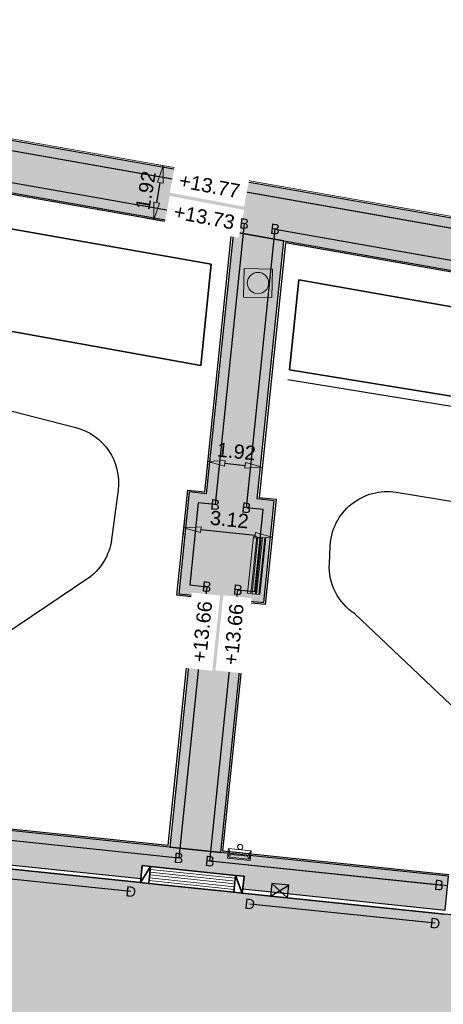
# Model space of a CAD drawing. Header units: metres. Extents: x 131295 to 132236, y 397710 to 398702.
# Tile 5 of 127: x 131365 to 131380, y 397790 to 397825. Entities that reach past the tile are written whole.
import ezdxf
from ezdxf.enums import TextEntityAlignment as Align

# ---------------------------------------------------------------- set-up
doc = ezdxf.new("R2010")
doc.units = ezdxf.units.M
doc.linetypes.add('AL-MATERIAALS', pattern=[2, 1, -1])
doc.layers.get('Defpoints').update_dxf_attribs({"color": 128})
for name, color, linetype, lineweight in [('N-IE-afvalbak', 190, 'Continuous', 18), ('N-IE-te stellen putdeksel', 190, 'Continuous', 18), ('N-IE-zitelement', 190, 'Continuous', 18), ('N-KO-inritband 600x300x200 mm', 110, 'Continuous', 35), ('N-KO-inritband streklagen', 8, 'Continuous', 5), ('N-KO-opsluitband 60x200mm', 2, 'Continuous', 25), ('N-KO-opsluitband achterkant', 8, 'Continuous', 5), ('N-KO-tekst banden', 1, 'Continuous', 18), ('N-KO-trottoirband 130-150x250mm', 3, 'Continuous', 35), ('N-KO-trottoirband achterkant', 8, 'Continuous', 5), ('N-RI-trottoirkolk', 7, 'Continuous', 25), ("N-VH-arcering 'MAT' grijs 254", 254, 'Continuous', 18), ('X-AL-maatvoering', 1, 'Continuous', 18), ('X-AL-materiaalscheiding', 1, 'AL-MATERIAALS', 18), ('X-AL-planhoogte', 190, 'Continuous', 25)]:
    doc.layers.add(name, color=color, linetype=linetype, lineweight=lineweight)
doc.layers.add("N-VH-arcering 'MAT' kleur 1 (heiderood)", color=7, linetype='Continuous', lineweight=18, true_color=0xd98c8c)
for name, color, linetype, plot in [('X-AL-contourlijnen', 30, 'Continuous', False), ('X-AL-hulplijn bandenlijnnummers', 30, 'Continuous', False), ('X-AL-hulplijn hoogtetekst', 190, 'Continuous', False)]:
    doc.layers.add(name, color=color, linetype=linetype, plot=plot)
doc.styles.add('CS Annotative', font='arial.ttf')
doc.dimstyles.new('CS Annotative', dxfattribs={"dimtxt": 2.5, "dimasz": 3, "dimexe": 0.18, "dimexo": 0.0625, "dimgap": 1, "dimtad": 1, "dimzin": 0, "dimdsep": 46, "dimtxsty": 'CS Annotative', "dimblk": 'CS Dimensionpijl', "dimcen": 0, "dimse1": 1, "dimse2": 1, "dimclrd": 256, "dimclre": 256, "dimclrt": 2, "dimadec": 0, "dimazin": 0, "dimtm": 1e-09, "dimtfac": 1, "dimtofl": 0, "dimtmove": 1, "dimatfit": 3, "dimfxl": 1, "dimtfillclr": 256, "dimtolj": 1, "dimtzin": 0, "dimarcsym": 0})

# ---------------------------------------------------------------- blocks, each defined once
blk = doc.blocks.new('*U113')
for p, q in [((-1.49, 0.18), (1.76, 2.05)), ((-1.22, 2.41), (1.49, -0.18))]:
    blk.add_line(p, q)
blk.add_lwpolyline([(-1.49, 0.18), (1.49, -0.18), (1.76, 2.05), (-1.22, 2.41)], close=True)
blk = doc.blocks.new('CS Afvalbak')
at = {"linetype": 'Continuous'}
for p, q in [((0.4, -0.091), (-0.4, -0.091)), ((-0.34, -0.195), (-0.4, -0.091)), ((-0.34, -0.252), (-0.4, -0.441)), ((0.34, -0.195), (-0.34, -0.195)), ((-0.34, -0.252), (-0.34, -0.195)), ((0.34, -0.252), (-0.34, -0.252)), ((-0.302, -0.297), (-0.333, -0.397)), ((0.302, -0.297), (-0.302, -0.297)), ((0.302, -0.297), (0.333, -0.397)), ((0.34, -0.195), (0.4, -0.091)), ((0.34, -0.252), (0.34, -0.195)), ((0.34, -0.252), (0.4, -0.441)), ((0.4, -0.441), (-0.4, -0.441)), ((0.333, -0.397), (-0.333, -0.397))]:
    blk.add_line(p, q, dxfattribs=at)
for p, q in [((-0.4, -0.091), (-0.4, -0.441)), ((0.4, -0.091), (0.4, -0.441))]:
    blk.add_line(p, q)
blk.add_circle((0, 0), 0.0908, dxfattribs=at)
blk = doc.blocks.new('CS Zitelement')
blk.add_line((-1, -0.182, 0.013), (1, -0.182, 0.013))
at = {"flags": 128}
for points, elevation in [([(-1, 0.1), (-1, 0.219), (1, 0.219), (1, 0.1)], 0.013), ([(-1, -0.219), (-1, -0.1), (1, -0.1), (1, -0.219)], -0.013)]:
    blk.add_lwpolyline(points, close=True, dxfattribs=dict(at, elevation=elevation))
blk.add_lwpolyline([(-1, -0.06), (-1, 0.06), (1, 0.06), (1, -0.06)], close=True, dxfattribs=at)
blk = doc.blocks.new('CS Dimensionpijl')
h = blk.add_hatch(color=256)
h.dxf.hatch_style = 1
h.paths.add_polyline_path([(-1, -0.167), (0, 0), (-1, 0.167)])
at = {"flags": 128}
blk.add_lwpolyline([(0, 0.5), (0, -0.5)], dxfattribs=at)
blk.add_lwpolyline([(-1, -0.167), (0, 0), (-1, 0.167)], close=True, dxfattribs=at)
blk = doc.blocks.new('*D540')
at = {"layer": 'Defpoints', "color": 0, "transparency": 16777216}
for p in [(131369.82, 397819.732), (131369.986, 397819.702), (131369.487, 397817.841)]:
    blk.add_point(p, dxfattribs=at)
at = {"layer": 'X-AL-maatvoering', "lineweight": -2, "transparency": 16777216}
blk.add_line((131369.757, 397818.402), (131369.882, 397819.111), dxfattribs=at)
at = {"layer": 'X-AL-maatvoering', "lineweight": -2, "transparency": 16777216, "xscale": 0.6000000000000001, "yscale": 0.6000000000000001, "zscale": 0.6000000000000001}
for p, rotation in [((131369.986, 397819.702), 79.99305289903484), ((131369.653, 397817.812), 259.9930528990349)]:
    blk.add_blockref('CS Dimensionpijl', p, dxfattribs=dict(at, rotation=rotation))
at = {"layer": 'X-AL-maatvoering', "color": 2, "transparency": 16777216, "insert": (131369.371, 397818.836), "char_height": 0.5, "attachment_point": 5, "rotation": 79.9931, "style": 'CS Annotative'}
blk.add_mtext('\\A1;1.92', dxfattribs=at)
blk = doc.blocks.new('*D541')
at = {"layer": 'Defpoints', "color": 0, "transparency": 16777216}
for p in [(131371.562, 397809.38), (131373.464, 397809.106), (131373.472, 397809.183)]:
    blk.add_point(p, dxfattribs=at)
at = {"layer": 'X-AL-maatvoering', "lineweight": -2, "transparency": 16777216}
blk.add_line((131372.151, 397809.242), (131372.867, 397809.168), dxfattribs=at)
at = {"layer": 'X-AL-maatvoering', "lineweight": -2, "transparency": 16777216, "xscale": 0.6000000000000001, "yscale": 0.6000000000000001, "zscale": 0.6000000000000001}
for p, rotation in [((131371.554, 397809.303), 174.1057929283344), ((131373.464, 397809.106), 354.1057929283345)]:
    blk.add_blockref('CS Dimensionpijl', p, dxfattribs=dict(at, rotation=rotation))
at = {"layer": 'X-AL-maatvoering', "color": 2, "transparency": 16777216, "insert": (131372.556, 397809.658), "char_height": 0.5, "attachment_point": 5, "rotation": 354.1058, "style": 'CS Annotative'}
blk.add_mtext('\\A1;1.92', dxfattribs=at)
blk = doc.blocks.new('*D568')
at = {"layer": 'Defpoints', "color": 0, "transparency": 16777216}
for p in [(131370.848, 397808.302), (131373.951, 397807.981), (131373.814, 397806.651)]:
    blk.add_point(p, dxfattribs=at)
at = {"layer": 'X-AL-maatvoering', "lineweight": -2, "transparency": 16777216}
blk.add_line((131371.307, 397806.91), (131373.217, 397806.713), dxfattribs=at)
at = {"layer": 'X-AL-maatvoering', "lineweight": -2, "transparency": 16777216, "xscale": 0.6000000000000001, "yscale": 0.6000000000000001, "zscale": 0.6000000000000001}
for p, rotation in [((131370.711, 397806.972), 174.1057929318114), ((131373.814, 397806.651), 354.1057929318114)]:
    blk.add_blockref('CS Dimensionpijl', p, dxfattribs=dict(at, rotation=rotation))
at = {"layer": 'X-AL-maatvoering', "color": 2, "transparency": 16777216, "insert": (131372.309, 397807.265), "char_height": 0.5, "attachment_point": 5, "rotation": 354.1058, "style": 'CS Annotative'}
blk.add_mtext('\\A1;3.12', dxfattribs=at)
blk = doc.blocks.new('CS te stellen put(deksel)')
at = {"flags": 128}
blk.add_lwpolyline([(-0.5, -0.5), (0.5, -0.5), (0.5, 0.5), (-0.5, 0.5), (-0.5, -0.5)], close=True, dxfattribs=at)
blk.add_circle((0, 0), 0.375)

msp = doc.modelspace()

# ---------------------------------------------------------------- hatches: boundary and pattern name
at = {"layer": "N-VH-arcering 'MAT' grijs 254"}
h = msp.add_hatch(color=256, dxfattribs=at)
h.dxf.hatch_style = 1
edge = h.paths.add_edge_path()
edge.add_line((131352.621, 397822.705), (131341.656, 397824.777))
edge.add_line((131341.656, 397824.777), (131341.877, 397821.783))
edge.add_arc((131342.873, 397821.698), 1, 79.3005, 175.1056, ccw=False)
edge.add_line((131343.059, 397822.68), (131352.298, 397820.935))
edge.add_line((131352.298, 397820.935), (131372.448, 397817.379))
edge.add_line((131372.448, 397817.379), (131374.226, 397817.066))
edge.add_line((131374.226, 397817.066), (131404.567, 397811.712))
edge.add_line((131404.567, 397811.712), (131404.88, 397813.484))
edge.add_line((131404.88, 397813.484), (131352.621, 397822.705))
h = msp.add_hatch(color=256, dxfattribs=at)
h.dxf.hatch_style = 1
h.paths.add_polyline_path([(131372.919, 397804.409), (131373.516, 397804.347), (131373.885, 397807.928), (131373.289, 397807.99), (131374.226, 397817.066), (131372.448, 397817.379), (131371.498, 397808.174), (131370.901, 397808.236), (131370.532, 397804.655), (131371.128, 397804.593), (131370.216, 397795.753), (131372.006, 397795.567)])
h = msp.add_hatch(color=256, dxfattribs=at)
h.dxf.hatch_style = 1
h.paths.add_polyline_path([(131372.006, 397795.567), (131370.216, 397795.753), (131362.225, 397796.585), (131362.101, 397795.391), (131369.197, 397794.652), (131369.244, 397795.1), (131369.542, 397795.069), (131372.526, 397794.758), (131372.825, 397794.727), (131372.778, 397794.28), (131379.884, 397793.54), (131380.008, 397794.734)])
at = {"layer": "N-VH-arcering 'MAT' kleur 1 (heiderood)"}
h = msp.add_hatch(color=256, dxfattribs=at)
h.dxf.hatch_style = 1
h.paths.add_polyline_path([(131411.487, 397790.05), (131410.765, 397790.141), (131410.468, 397790.178), (131405.879, 397790.683), (131405.581, 397790.714), (131398.07, 397791.496), (131379.868, 397793.391), (131372.763, 397794.13), (131372.464, 397794.162), (131369.48, 397794.472), (131369.181, 397794.503), (131362.085, 397795.242), (131346.37, 397796.878), (131340.568, 397797.482), (131340.05, 397792.509), (131364.688, 397789.944), (131364.986, 397789.913), (131370.954, 397789.292), (131371.252, 397789.261), (131392.75, 397787.023), (131393.048, 397786.992), (131399.016, 397786.371), (131399.314, 397786.34), (131408.636, 397785.369), (131421.032, 397783.81), (131421.33, 397783.773), (131427.283, 397783.024), (131427.581, 397782.987), (131453.176, 397779.768), (131453.8, 397784.728), (131451.274, 397785.046)])

# ---------------------------------------------------------------- linework, layer by layer
at = {"layer": 'N-KO-inritband 600x300x200 mm', "ltscale": 0.8}
for points in [[(131369.542, 397795.069), (131369.48, 397794.472), (131369.181, 397794.503), (131369.244, 397795.1)], [(131372.825, 397794.727), (131372.763, 397794.13), (131372.464, 397794.162), (131372.526, 397794.758)]]:
    msp.add_lwpolyline(points, close=True, dxfattribs=at)
at = {"layer": 'N-KO-inritband 600x300x200 mm', "flags": 128}
for points in [[(131369.542, 397795.069), (131369.181, 397794.503)], [(131372.526, 397794.758), (131369.542, 397795.069)], [(131372.763, 397794.13), (131372.526, 397794.758)], [(131369.48, 397794.472), (131372.464, 397794.162)]]:
    msp.add_lwpolyline(points, dxfattribs=at)
at = {"layer": 'N-KO-inritband streklagen', "flags": 128}
for points in [[(131372.485, 397794.36), (131369.501, 397794.671)], [(131372.495, 397794.46), (131369.511, 397794.771)], [(131372.506, 397794.559), (131369.521, 397794.87)], [(131372.516, 397794.659), (131369.532, 397794.969)], [(131372.475, 397794.261), (131369.49, 397794.572)]]:
    msp.add_lwpolyline(points, dxfattribs=at)
at = {"layer": 'N-KO-opsluitband 60x200mm', "flags": 128}
for points in [[(131404.88, 397813.484), (131352.621, 397822.705), (131341.656, 397824.777)], [(131380.008, 397794.734), (131372.006, 397795.567), (131372.919, 397804.409), (131373.516, 397804.347), (131373.885, 397807.928), (131373.289, 397807.99), (131374.226, 397817.066), (131407.544, 397811.186)]]:
    msp.add_lwpolyline(points, dxfattribs=at)
msp.add_lwpolyline([(131346.572, 397798.817), (131340.404, 397799.459, -0.407908), (131337.724, 397802.689), (131338.794, 397815.675, -0.199765), (131339.146, 397816.358), (131340.638, 397817.614, 0.198912), (131341.694, 397819.653), (131341.877, 397821.783, -0.44421), (131343.059, 397822.68), (131352.298, 397820.935), (131372.448, 397817.379), (131371.498, 397808.174), (131370.901, 397808.236), (131370.532, 397804.655), (131371.128, 397804.593), (131370.216, 397795.753), (131362.225, 397796.585)], format="xyb", dxfattribs=at)
at = {"layer": 'N-KO-opsluitband achterkant', "flags": 128}
for points in [[(131404.89, 397813.543), (131352.632, 397822.765), (131341.666, 397824.836), (131341.656, 397824.777)], [(131380.014, 397794.793), (131372.072, 397795.62), (131372.972, 397804.343), (131373.569, 397804.281), (131373.951, 397807.981), (131373.354, 397808.043), (131374.279, 397816.995), (131407.534, 397811.127)]]:
    msp.add_lwpolyline(points, dxfattribs=at)
msp.add_lwpolyline([(131346.578, 397798.877), (131340.41, 397799.519, -0.407908), (131337.784, 397802.684), (131338.853, 397815.67, -0.199765), (131339.185, 397816.312), (131340.676, 397817.569, 0.198912), (131341.754, 397819.648), (131341.936, 397821.778, -0.44421), (131343.047, 397822.621), (131352.287, 397820.876), (131372.383, 397817.33), (131371.445, 397808.24), (131370.848, 397808.302), (131370.466, 397804.602), (131371.063, 397804.54), (131370.162, 397795.819), (131362.231, 397796.644)], format="xyb", dxfattribs=at)
at = {"layer": 'N-KO-trottoirband 130-150x250mm', "ltscale": 0.8}
for points in [[(131369.181, 397794.503), (131362.085, 397795.242)], [(131379.868, 397793.391), (131372.763, 397794.13)]]:
    msp.add_lwpolyline(points, dxfattribs=at)
at = {"layer": 'N-KO-trottoirband achterkant', "ltscale": 0.8}
for points in [[(131369.197, 397794.652), (131362.101, 397795.391)], [(131379.884, 397793.54), (131372.778, 397794.28)]]:
    msp.add_lwpolyline(points, dxfattribs=at)
at = {"layer": 'X-AL-contourlijnen', "flags": 128}
for points in [[(131352.621, 397822.705), (131341.656, 397824.777), (131341.877, 397821.783, -0.44421), (131343.059, 397822.68), (131352.298, 397820.935), (131372.448, 397817.379), (131374.226, 397817.066), (131404.567, 397811.712), (131404.88, 397813.484)], [(131371.667, 397816.238), (131352.071, 397819.695), (131341.922, 397821.613), (131341.754, 397819.648, -0.198912), (131340.676, 397817.569), (131339.185, 397816.312, 0.199765), (131338.853, 397815.67), (131337.784, 397802.684, 0.407908), (131340.41, 397799.519), (131343.233, 397799.225), (131344.533, 397817.51), (131371.3, 397812.679)]]:
    msp.add_lwpolyline(points, format="xyb", close=True, dxfattribs=at)
for points in [[(131362.231, 397796.644), (131370.162, 397795.819), (131371.063, 397804.54), (131370.466, 397804.602), (131370.848, 397808.302), (131371.445, 397808.24), (131372.383, 397817.33), (131352.287, 397820.876)], [(131352.071, 397819.695), (131371.667, 397816.238), (131371.3, 397812.679), (131344.533, 397817.51)], [(131407.534, 397811.127), (131374.279, 397816.995), (131373.354, 397808.043), (131373.951, 397807.981), (131373.569, 397804.281), (131372.972, 397804.343), (131372.072, 397795.62), (131380.014, 397794.793)], [(131404.714, 397807.592), (131374.421, 397812.532), (131374.748, 397815.694), (131408.204, 397809.79)], [(131451.274, 397785.046), (131411.487, 397790.05), (131410.765, 397790.141), (131410.468, 397790.178), (131405.879, 397790.683), (131405.581, 397790.714), (131398.07, 397791.496), (131379.868, 397793.391), (131372.763, 397794.13), (131372.464, 397794.162), (131369.48, 397794.472), (131369.181, 397794.503), (131362.085, 397795.242)]]:
    msp.add_lwpolyline(points, dxfattribs=at)
for points in [[(131372.919, 397804.409), (131373.516, 397804.347), (131373.885, 397807.928), (131373.289, 397807.99), (131374.226, 397817.066), (131372.448, 397817.379), (131371.498, 397808.174), (131370.901, 397808.236), (131370.532, 397804.655), (131371.128, 397804.593), (131370.216, 397795.753), (131372.006, 397795.567)], [(131374.748, 397815.694), (131374.421, 397812.532), (131404.714, 397807.592), (131403.002, 397793.004), (131405.969, 397792.695), (131408.204, 397809.79)], [(131372.006, 397795.567), (131370.216, 397795.753), (131362.225, 397796.585), (131362.101, 397795.391), (131369.197, 397794.652), (131369.244, 397795.1), (131369.542, 397795.069), (131372.526, 397794.758), (131372.825, 397794.727), (131372.778, 397794.28), (131379.884, 397793.54), (131380.008, 397794.734)]]:
    msp.add_lwpolyline(points, close=True, dxfattribs=at)
at = {"layer": 'X-AL-contourlijnen', "linetype": 'Continuous', "ltscale": 0.18, "flags": 128}
for points in [[(131361.379, 397811.923), (131366.915, 397810.498, -0.379142), (131368.399, 397808.3), (131368.171, 397806.568, -0.214932), (131367.306, 397805.171), (131363.405, 397802.541, -0.176001)], [(131380.092, 397800.751), (131376.72, 397803.947, -0.265315), (131375.821, 397805.714), (131375.851, 397806.345, -0.448155), (131378.172, 397808.223), (131382.089, 397807.582, 0.117917)]]:
    msp.add_lwpolyline(points, format="xyb", dxfattribs=at)
at = {"layer": 'X-AL-hulplijn bandenlijnnummers', "flags": 128}
for points in [[(131404.523, 397813.192), (131352.558, 397822.361), (131341.886, 397824.378)], [(131379.673, 397794.417), (131371.622, 397795.255), (131372.607, 397804.793), (131373.204, 397804.731), (131373.501, 397807.616), (131372.905, 397807.677), (131373.916, 397817.476), (131407.31, 397811.583)]]:
    msp.add_lwpolyline(points, dxfattribs=at)
msp.add_lwpolyline([(131346.237, 397798.5), (131340.367, 397799.111, -0.407908), (131337.376, 397802.718), (131338.445, 397815.704, -0.199765), (131338.921, 397816.626), (131340.412, 397817.882, 0.198912), (131341.345, 397819.683), (131341.528, 397821.813, -0.44421), (131343.124, 397823.024), (131352.361, 397821.279), (131372.83, 397817.667), (131371.81, 397807.79), (131371.214, 397807.852), (131370.916, 397804.967), (131371.513, 397804.906), (131370.528, 397795.368), (131362.487, 397796.206)], format="xyb", dxfattribs=at)
at = {"layer": 'X-AL-hulplijn bandenlijnnummers', "ltscale": 0.8}
for points in [[(131368.847, 397794.186), (131362.347, 397794.863)], [(131379.533, 397793.074), (131373.025, 397793.751)]]:
    msp.add_lwpolyline(points, dxfattribs=at)
at = {"layer": 'X-AL-hulplijn hoogtetekst', "flags": 128}
for points in [[(131404.819, 397813.14), (131352.558, 397822.361), (131341.591, 397824.433)], [(131379.972, 397794.385), (131371.622, 397795.255), (131372.607, 397804.793), (131373.204, 397804.731), (131373.501, 397807.616), (131372.905, 397807.677), (131373.916, 397817.476), (131407.605, 397811.531)], [(131374.365, 397812.186), (131404.327, 397807.3), (131402.654, 397793.044)]]:
    msp.add_lwpolyline(points, dxfattribs=at)
at = {"layer": 'X-AL-materiaalscheiding', "flags": 128}
for points in [[(131341.922, 397821.613), (131352.071, 397819.695), (131371.667, 397816.238), (131371.3, 397812.679)], [(131371.3, 397812.679), (131344.533, 397817.51), (131343.233, 397799.225)], [(131374.421, 397812.532), (131374.748, 397815.694), (131408.204, 397809.79)], [(131374.421, 397812.532), (131404.714, 397807.592), (131403.002, 397793.004)]]:
    msp.add_lwpolyline(points, dxfattribs=at)

# ---------------------------------------------------------------- block references
at = {"layer": 'N-IE-afvalbak', "rotation": 354.11}
msp.add_blockref('CS Afvalbak', (131372.689, 397795.757), dxfattribs=at)
at = {"layer": 'N-IE-te stellen putdeksel', "rotation": 88.91151115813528}
msp.add_blockref('CS te stellen put(deksel)', (131373.313, 397815.577), dxfattribs=at)
at = {"layer": 'N-IE-zitelement', "rotation": 84.11}
msp.add_blockref('CS Zitelement', (131373.267, 397805.648, 0.013), dxfattribs=at)
at = {"layer": 'N-RI-trottoirkolk', "xscale": 0.2, "yscale": 0.2, "zscale": 0.2, "rotation": 1}
msp.add_blockref('*U113', (131374.056, 397793.996), dxfattribs=at)

# ---------------------------------------------------------------- texts
at = {"layer": 'N-KO-tekst banden', "style": 'CS Annotative'}
for s, p in [('B', (131372.83, 397817.667)), ('B', (131373.916, 397817.476)), ('B', (131371.81, 397807.79)), ('B', (131372.905, 397807.677)), ('B', (131371.513, 397804.906)), ('B', (131372.607, 397804.793)), ('B', (131370.528, 397795.368)), ('B', (131371.622, 397795.255)), ('D', (131368.847, 397794.186)), ('B', (131379.673, 397794.417)), ('D', (131373.025, 397793.751)), ('D', (131379.533, 397793.074))]:
    msp.add_text(s, height=0.36, rotation=353.7842, dxfattribs=at).set_placement(p, align=Align.MIDDLE)

# ---------------------------------------------------------------- dimensions: what is measured, and where the dimension line sits
at = {"layer": 'X-AL-maatvoering'}
for p1, p2, distance, picture, middle in [((131371.562, 397809.38), (131373.472, 397809.183), -0.077, '*D541', (131372.556, 397809.658)), ((131370.848, 397808.302), (131373.951, 397807.981), -1.337, '*D568', (131372.309, 397807.265))]:
    dim = msp.add_aligned_dim(p1=p1, p2=p2, distance=distance, dimstyle='CS Annotative', dxfattribs=at)
    dim.commit()
    dim.dimension.update_dxf_attribs({"geometry": picture, "text_midpoint": middle})

# ---------------------------------------------------------------- next in the draw order: texts
at = {"layer": 'X-AL-planhoogte', "char_height": 0.5, "attachment_point": 5, "style": 'CS Annotative', "bg_fill": 2}
for s, insert, rotation in [('+13.77', (131371.611, 397818.997), 349.3017), ('+13.73', (131371.426, 397817.901), 349.3017), ('+13.66', (131371.351, 397803.325), 84.0479), ('+13.66', (131372.459, 397803.231), 84.0479)]:
    msp.add_mtext(s, dxfattribs=dict(at, insert=insert, rotation=rotation))

# ---------------------------------------------------------------- next in the draw order: dimensions: what is measured, and where the dimension line sits
at = {"layer": 'X-AL-maatvoering'}
dim = msp.add_aligned_dim(p1=(131369.487, 397817.841), p2=(131369.82, 397819.732), distance=-0.168, dimstyle='CS Annotative', dxfattribs=at)
dim.commit()
dim.dimension.update_dxf_attribs({"geometry": '*D540', "text_midpoint": (131369.371, 397818.836)})

doc.saveas('drawing.dxf')
